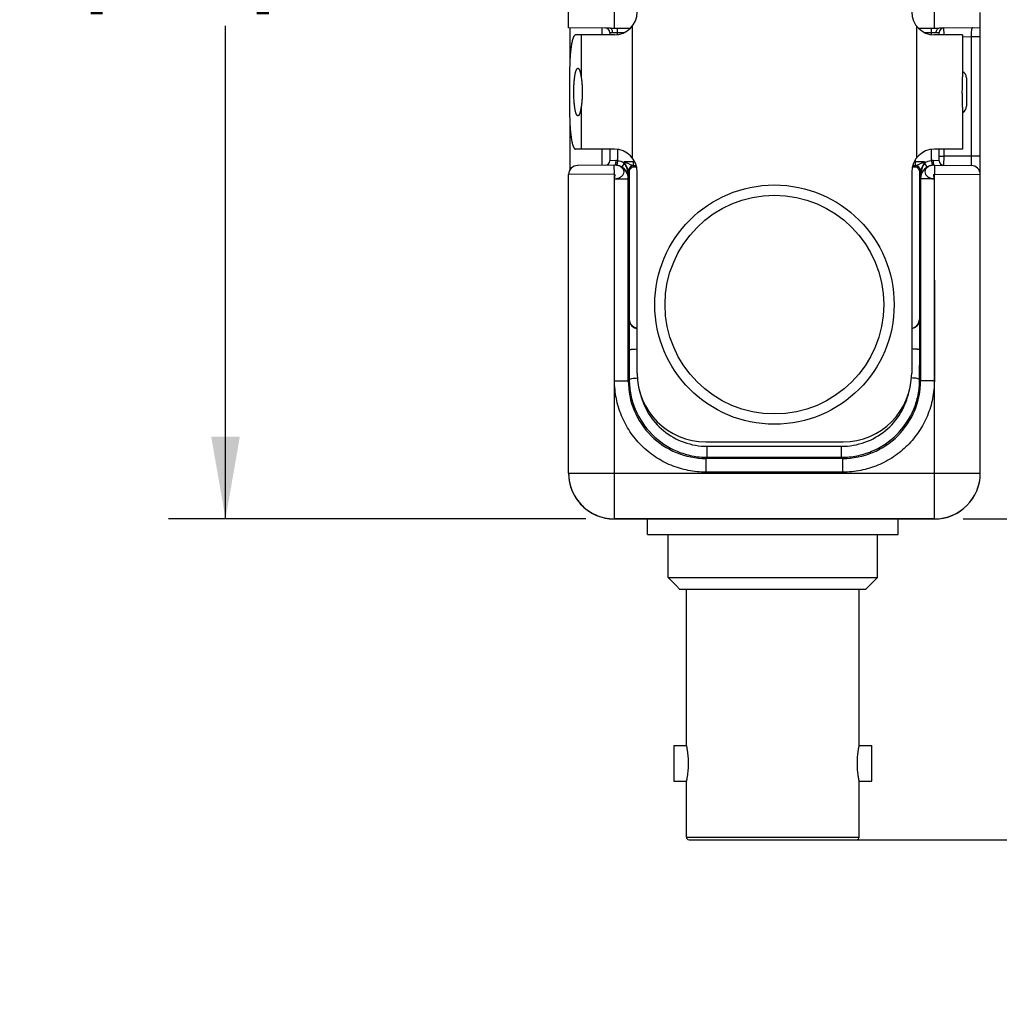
# Model space of a CAD drawing. Header units: inches. Extents: x 0 to 22, y 0 to 17.
# Tile 25 of 30: x 13.8 to 15.9, y 11.1 to 13.3. Entities that reach past the tile are written whole.
import ezdxf

# ---------------------------------------------------------------- set-up
doc = ezdxf.new("R2010")
doc.units = ezdxf.units.IN
doc.header["$LTSCALE"] = 1.21
doc.header["$MEASUREMENT"] = 0
doc.layers.get('0').update_dxf_attribs({"linetype": 'CONTINUOUS'})
for name, color, linetype in [('02___PRT_ALL_AXES', 7, 'CONTINUOUS'), ('DIMENSIONS', 7, 'CONTINUOUS'), ('FEATURES', 7, 'CONTINUOUS')]:
    doc.layers.add(name, color=color, linetype=linetype)
doc.styles.get("Standard").update_dxf_attribs({"font": 'txt', "width": 0.8})
doc.dimstyles.new('DIMSTYLE_1', dxfattribs={"dimtxt": 0.125, "dimasz": 0.18, "dimexe": 0.125, "dimexo": 0.0625, "dimgap": 0.0625, "dimtad": 0, "dimtih": 1, "dimtoh": 1, "dimdec": 3, "dimzin": 4, "dimdsep": 46, "dimtxsty": 'STANDARD', "dimblk": '_FILLED', "dimblk1": '_FILLED', "dimblk2": '_FILLED', "dimcen": 0.09, "dimadec": 0, "dimazin": 0, "dimtp": 0.001, "dimtm": 0.001, "dimtfac": 1, "dimtdec": 3, "dimtofl": 0, "dimtmove": 0, "dimatfit": 3, "dimldrblk": '_FILLED', "dimfxl": 1, "dimtolj": 1, "dimtzin": 4, "dimarcsym": 0})

# ---------------------------------------------------------------- blocks, each defined once
blk = doc.blocks.new('_FILLED')
at = {"color": 0, "linetype": 'BYBLOCK'}
blk.add_solid([(0, 0), (-1, 0.174), (-1, -0.174)], dxfattribs=at)
blk = doc.blocks.new('*D14')
at = {"layer": 'DIMENSIONS', "color": 2, "linetype": 'CONTINUOUS'}
for p, q in [((14.9985, 14.9911), (14.0957, 14.9911)), ((14.2207, 14.9911), (14.2207, 13.7247)), ((14.2207, 12.2084), (14.2207, 13.2872)), ((15.0082, 12.2084), (14.0957, 12.2084))]:
    blk.add_line(p, q, dxfattribs=at)
at = {"layer": 'DIMENSIONS', "color": 2, "linetype": 'CONTINUOUS', "xscale": 0.18, "yscale": 0.18, "zscale": 0.18}
for p, rotation in [((14.2207, 14.9911), 90), ((14.2207, 12.2084), 270)]:
    blk.add_blockref('_FILLED', p, dxfattribs=dict(at, rotation=rotation))
at = {"layer": 'DIMENSIONS', "color": 2, "linetype": 'CONTINUOUS', "insert": (14.1207, 13.6622), "char_height": 0.125, "width": 0.7, "attachment_point": 2, "line_spacing_factor": 0.9}
blk.add_mtext('2.783\\P[70.68]', dxfattribs=at)
blk = doc.blocks.new('*D15')
at = {"layer": 'DIMENSIONS', "color": 2, "linetype": 'CONTINUOUS'}
for p, q in [((16.6207, 12.2084), (16.6207, 12.5684)), ((15.8332, 12.2084), (16.7457, 12.2084)), ((15.4795, 11.5067), (16.7457, 11.5067)), ((16.6207, 11.5067), (16.6207, 11.1467))]:
    blk.add_line(p, q, dxfattribs=at)
at = {"layer": 'DIMENSIONS', "color": 2, "linetype": 'CONTINUOUS', "xscale": 0.18, "yscale": 0.18, "zscale": 0.18}
for p, rotation in [((16.6207, 12.2084), 270), ((16.6207, 11.5067), 90)]:
    blk.add_blockref('_FILLED', p, dxfattribs=dict(at, rotation=rotation))
at = {"layer": 'DIMENSIONS', "color": 2, "linetype": 'CONTINUOUS', "insert": (16.6207, 11.92), "char_height": 0.125, "width": 1.225, "attachment_point": 2, "line_spacing_factor": 0.9}
blk.add_mtext('.702{\\Ftxt.shx;\\W1.000000;\\H0.125000; }[17.82]', dxfattribs=at)

msp = doc.modelspace()

# ---------------------------------------------------------------- linework, layer by layer
at = {"color": 7, "linetype": 'CONTINUOUS'}
for p, q in [((14.9707, 13.2829), (14.9707, 14.9641)), ((15.0707, 13.2821), (15.0707, 13.342)), ((15.7707, 13.2821), (15.7707, 13.342)), ((15.8707, 12.3084), (15.8707, 13.3162)), ((15.0607, 13.2821), (14.9707, 13.2829)), ((15.0607, 13.2821), (15.1063, 13.2821)), ((15.0607, 13.2722), (15.0607, 13.2671)), ((15.0607, 13.2722), (15.067, 13.2721)), ((15.067, 13.2721), (15.0924, 13.2721)), ((15.0777, 13.2676), (15.0777, 13.2821)), ((15.7351, 13.2821), (15.7807, 13.2821)), ((15.749, 13.2721), (15.7744, 13.2721)), ((15.7637, 13.2676), (15.7637, 13.2821)), ((15.7744, 13.2721), (15.7807, 13.2722)), ((15.8707, 13.2829), (15.7807, 13.2821)), ((15.7807, 13.2671), (15.7807, 13.2722)), ((15.7906, 13.2822), (15.7907, 13.2671)), ((15.8507, 13.2627), (15.8321, 13.2625)), ((15.8707, 13.2627), (15.8507, 13.2627)), ((15.8507, 13.2627), (15.8507, 13.0015)), ((15.8407, 13.1733), (15.8407, 13.1109)), ((15.0607, 13.0171), (15.0607, 12.992)), ((15.0777, 13.0165), (15.0777, 12.9918)), ((15.7637, 12.9918), (15.7637, 13.0165)), ((15.7807, 12.992), (15.7807, 13.0171)), ((15.7907, 13.0171), (15.7907, 13.002)), ((15.0739, 12.9922), (15.0607, 12.992)), ((15.0777, 12.9918), (15.0763, 12.9819)), ((15.0923, 12.9866), (15.0923, 12.9895)), ((15.1126, 12.9895), (15.0923, 12.9895)), ((15.1125, 12.9805), (15.1126, 12.9895)), ((15.1126, 12.9937), (15.1126, 12.9895)), ((15.1154, 12.9895), (15.1126, 12.9895)), ((15.7288, 12.9895), (15.7261, 12.9895)), ((15.7288, 12.9895), (15.7288, 12.9937)), ((15.7491, 12.9895), (15.7288, 12.9895)), ((15.729, 12.9805), (15.7288, 12.9895)), ((15.7491, 12.9895), (15.7491, 12.9866)), ((15.7637, 12.9918), (15.7652, 12.9819)), ((15.7807, 12.992), (15.7676, 12.9922)), ((15.7807, 13.002), (15.7907, 13.002)), ((15.7907, 13.002), (15.7906, 12.982)), ((15.8507, 13.0015), (15.7907, 13.002)), ((15.8707, 13.0015), (15.8507, 13.0015)), ((15.8507, 13.0015), (15.8509, 12.9815)), ((15.0721, 12.9822), (14.9905, 12.9815)), ((15.0707, 12.9622), (15.0705, 12.9822)), ((15.0739, 12.9821), (15.0721, 12.9822)), ((15.0923, 12.9866), (15.0872, 12.978)), ((15.1039, 12.9689), (15.1023, 12.9705)), ((15.1023, 12.9522), (15.1023, 12.9705)), ((15.1039, 12.6447), (15.1039, 12.9689)), ((15.1142, 12.9786), (15.1123, 12.9805)), ((15.1207, 12.5271), (15.1207, 12.9671)), ((15.7207, 12.9671), (15.7207, 12.5271)), ((15.7291, 12.9805), (15.7272, 12.9786)), ((15.7391, 12.9705), (15.7375, 12.9689)), ((15.7375, 12.9689), (15.7375, 12.6447)), ((15.7391, 12.9705), (15.7391, 12.9522)), ((15.7491, 12.9866), (15.7542, 12.978)), ((15.7694, 12.9822), (15.8509, 12.9815)), ((15.7709, 12.9822), (15.7707, 12.9622)), ((15.0707, 12.9622), (14.9707, 12.9615)), ((14.9707, 12.3084), (14.9707, 12.9615)), ((15.0711, 12.5106), (15.0707, 12.9622)), ((15.0711, 12.5106), (15.0712, 12.9522)), ((15.0712, 12.9522), (15.1012, 12.9522)), ((15.1023, 12.9522), (15.1012, 12.9522)), ((15.1012, 12.5106), (15.1012, 12.9522)), ((15.7402, 12.9522), (15.7391, 12.9522)), ((15.7702, 12.9522), (15.7402, 12.9522)), ((15.7402, 12.9522), (15.7402, 12.5106)), ((15.7702, 12.9522), (15.7703, 12.5106)), ((15.7703, 12.5106), (15.7707, 12.9622)), ((15.7707, 12.9622), (15.8707, 12.9615)), ((15.1039, 12.6447), (15.1031, 12.6439)), ((15.1031, 12.6439), (15.1031, 12.578)), ((15.7384, 12.6439), (15.7375, 12.6447)), ((15.7384, 12.578), (15.7384, 12.6439)), ((15.1031, 12.578), (15.1033, 12.5127)), ((15.7381, 12.5127), (15.7384, 12.578)), ((15.0707, 12.3084), (15.0711, 12.5106)), ((15.0712, 12.5106), (15.1012, 12.5106)), ((15.1012, 12.5106), (15.1033, 12.5127)), ((15.7381, 12.5127), (15.7402, 12.5106)), ((15.7702, 12.5106), (15.7402, 12.5106)), ((15.7707, 12.3084), (15.7703, 12.5106)), ((15.2707, 12.3771), (15.5707, 12.3771)), ((15.2738, 12.3673), (15.5676, 12.3673)), ((15.2738, 12.3432), (15.2738, 12.3673)), ((15.5676, 12.3432), (15.5676, 12.3673)), ((15.2712, 12.3406), (15.2738, 12.3432)), ((15.5702, 12.3406), (15.2712, 12.3406)), ((15.2712, 12.3106), (15.2712, 12.3406)), ((15.2738, 12.3432), (15.5676, 12.3432)), ((15.5676, 12.3432), (15.5702, 12.3406)), ((15.5702, 12.3106), (15.5702, 12.3406)), ((14.9707, 12.3084), (15.8707, 12.3084)), ((15.0707, 12.2083), (15.0707, 12.3084)), ((15.5702, 12.3106), (15.2712, 12.3106)), ((15.7707, 12.2082), (15.7707, 12.3084)), ((15.7707, 12.2084), (15.0707, 12.2084)), ((15.0707, 12.2083), (15.7707, 12.2082)), ((15.143, 12.1741), (15.143, 12.2083)), ((15.691, 12.1741), (15.691, 12.2082)), ((15.143, 12.1741), (15.691, 12.1741)), ((15.188, 12.0802), (15.188, 12.1741)), ((15.6461, 12.0802), (15.6461, 12.1741)), ((15.188, 12.0802), (15.6461, 12.0802)), ((15.188, 12.0802), (15.1969, 12.0713)), ((15.1969, 12.0713), (15.2012, 12.067)), ((15.2012, 12.067), (15.2056, 12.0626)), ((15.2056, 12.0626), (15.2141, 12.0541)), ((15.6199, 12.0541), (15.6285, 12.0626)), ((15.6285, 12.0626), (15.6329, 12.067)), ((15.6329, 12.067), (15.6372, 12.0713)), ((15.6372, 12.0713), (15.6461, 12.0802)), ((15.6199, 12.0541), (15.2141, 12.0541)), ((15.2281, 11.7126), (15.2281, 12.0541)), ((15.606, 11.7126), (15.606, 12.0541)), ((15.2005, 11.7126), (15.2281, 11.7126)), ((15.2005, 11.7126), (15.2005, 11.6346)), ((15.606, 11.7126), (15.6336, 11.7126)), ((15.6336, 11.6346), (15.6336, 11.7126)), ((15.2005, 11.6346), (15.2281, 11.6346)), ((15.2281, 11.5126), (15.2281, 11.6346)), ((15.606, 11.6346), (15.6336, 11.6346)), ((15.606, 11.5126), (15.606, 11.6346)), ((15.2281, 11.5126), (15.606, 11.5126)), ((15.234, 11.5067), (15.6001, 11.5067))]:
    msp.add_line(p, q, dxfattribs=at)
at = {"color": 3, "linetype": 'CONTINUOUS'}
for p, q in [((14.9732, 13.2829), (14.9732, 13.2048)), ((15.0432, 13.2822), (15.0432, 13.2671)), ((14.9732, 13.0794), (14.9732, 12.9707)), ((15.0432, 13.0171), (15.0432, 12.9819))]:
    msp.add_line(p, q, dxfattribs=at)
at = {"color": 7, "linetype": 'CONTINUOUS'}
for points in [[(15.0769, 12.9816), (15.0765, 12.9817), (15.0754, 12.9819), (15.0739, 12.9821)], [(15.7694, 12.9822), (15.7675, 12.9821), (15.7659, 12.9819), (15.7648, 12.9817), (15.7646, 12.9816)]]:
    msp.add_lwpolyline(points, dxfattribs=at)
for radius in [0.2617, 0.2391]:
    msp.add_circle((15.4207, 12.6771), radius, dxfattribs=at)
for centre, radius, start, end in [((15.0507, 13.2722), 0.01, 0, 89.5001), ((15.7907, 13.2722), 0.01, 90.5, 179.9999), ((15.8257, 13.1733), 0.015, 0, 64.4208), ((15.8257, 13.1109), 0.015, 295.5792, 360), ((15.0507, 12.992), 0.01, 270.5, 360), ((15.7907, 12.992), 0.01, 180, 269.5001), ((14.9907, 12.9615), 0.02, 90.5, 180), ((15.0712, 12.9522), 0.03, 359.9987, 89.1245), ((15.0719, 12.9522), 0.03, 81.7106, 88.0862), ((15.0715, 12.9515), 0.0308, 36.6344, 59.3967), ((15.0715, 12.9515), 0.0308, 30.3115, 36.6369), ((15.0715, 12.9515), 0.0308, 28.3641, 30.3091), ((15.0716, 12.9516), 0.0307, 23.6729, 28.3614), ((15.1123, 12.9705), 0.01, 90.0033, 179.9967), ((15.1123, 12.9705), 0.01, 90.1225, 180.0024), ((15.1128, 11.8474), 1.1331, 89.7003, 90.0251), ((15.729, 11.7722), 1.2084, 89.9903, 90.2952), ((15.7291, 12.9705), 0.01, 0.0033, 89.9967), ((15.7292, 12.9705), 0.01, 0.0034, 89.8781), ((15.7702, 12.9522), 0.03, 89.5079, 180.0013), ((15.7698, 12.9516), 0.0307, 151.6386, 156.3269), ((15.7699, 12.9515), 0.0308, 149.6907, 151.6359), ((15.7699, 12.9515), 0.0308, 143.3629, 149.6883), ((15.7699, 12.9515), 0.0308, 120.5862, 143.3825), ((15.7695, 12.9522), 0.03, 91.486, 98.289), ((15.8507, 12.9615), 0.02, 0, 89.5), ((15.072, 12.9517), 0.0303, 0.9646, 23.7339), ((15.7695, 12.9517), 0.0304, 156.3071, 178.9942), ((15.2707, 12.5271), 0.15, 180, 270), ((15.5707, 12.5271), 0.15, 270, 360), ((15.2712, 12.5106), 0.17, 179.9925, 270.0075), ((15.5702, 12.5106), 0.17, 269.9925, 0.0075), ((15.0711, 12.3084), 0.1003, 180.0233, 192.5971), ((15.0707, 12.3083), 0.1, 179.9982, 269.9876), ((15.7707, 12.3084), 0.1, 269.9959, 359.9948), ((15.7707, 12.3082), 0.1, 269.9944, 0.0049), ((15.0702, 12.3082), 0.0995, 192.6119, 193.4717), ((15.0709, 12.3084), 0.1002, 193.4866, 204.5824), ((15.0704, 12.3082), 0.0997, 204.5934, 206.2698), ((15.071, 12.3085), 0.1003, 206.2843, 217.8466), ((15.0704, 12.3082), 0.0997, 217.8622, 219.896), ((15.0709, 12.3085), 0.1002, 219.9063, 230.2298), ((15.0705, 12.3081), 0.0997, 230.2403, 232.035), ((15.0709, 12.3087), 0.1003, 232.0516, 243.8904), ((15.0706, 12.3081), 0.0997, 243.9058, 245.021), ((15.0707, 12.3084), 0.1, 245.0235, 269.9996), ((15.234, 11.5126), 0.00591, 180, 270), ((15.6001, 11.5126), 0.00591, 270, 360)]:
    msp.add_arc(centre, radius, start, end, dxfattribs=at)
for centre, start_param, end_param in [((15.1239, 12.9789), -2.077118, -1.801695), ((15.7175, 12.9789), -1.339898, -1.064475)]:
    msp.add_ellipse(centre, major_axis=(0.02, 0), ratio=0.017455, start_param=start_param, end_param=end_param, dxfattribs=at)
for points, knots in [([(15.067, 13.2721), (15.067, 13.2734), (15.0667, 13.2758), (15.0654, 13.2791), (15.0634, 13.2814), (15.0616, 13.2821), (15.0607, 13.2821)], [0, 0, 0, 0, 0.299065, 0.572703, 0.804004, 1, 1, 1, 1]), ([(15.7744, 13.2721), (15.7744, 13.2734), (15.7747, 13.2758), (15.776, 13.2791), (15.778, 13.2814), (15.7799, 13.2821), (15.7807, 13.2821)], [0, 0, 0, 0, 0.299867, 0.574096, 0.805173, 1, 1, 1, 1]), ([(15.8541, 13.2827), (15.8538, 13.2827), (15.853, 13.2824), (15.8522, 13.2811), (15.8517, 13.2792), (15.8512, 13.2756), (15.8508, 13.27), (15.8507, 13.2653), (15.8507, 13.2627)], [0, 0, 0, 0, 0.049917, 0.113926, 0.204529, 0.323781, 0.633693, 1, 1, 1, 1]), ([(15.0739, 12.9922), (15.0739, 12.9909), (15.0738, 12.9886), (15.0734, 12.9854), (15.0729, 12.9834), (15.0721, 12.9822), (15.0717, 12.9822)], [0, 0, 0, 0, 0.362704, 0.674165, 0.890773, 1, 1, 1, 1]), ([(15.1023, 12.9705), (15.1022, 12.9706), (15.102, 12.971), (15.1016, 12.9716), (15.1011, 12.9725), (15.1003, 12.974), (15.0993, 12.976), (15.0979, 12.9786), (15.0965, 12.9813), (15.0947, 12.9849), (15.0932, 12.9877), (15.0923, 12.9895)], [0, 0, 0, 0, 0.017323, 0.054545, 0.104601, 0.161938, 0.289195, 0.425391, 0.566206, 0.709625, 1, 1, 1, 1]), ([(15.1125, 12.9805), (15.1119, 12.9806), (15.1107, 12.9811), (15.1087, 12.982), (15.1062, 12.9831), (15.1026, 12.9848), (15.0979, 12.9869), (15.0942, 12.9886), (15.0923, 12.9895)], [0, 0, 0, 0, 0.070158, 0.178, 0.304613, 0.438517, 0.71662, 1, 1, 1, 1]), ([(15.7491, 12.9895), (15.7472, 12.9886), (15.7435, 12.9869), (15.7388, 12.9848), (15.7352, 12.9831), (15.7327, 12.982), (15.7307, 12.9811), (15.7295, 12.9806), (15.729, 12.9805)], [0, 0, 0, 0, 0.283387, 0.561489, 0.695405, 0.821982, 0.929861, 1, 1, 1, 1]), ([(15.7491, 12.9895), (15.7482, 12.9877), (15.7468, 12.9849), (15.7449, 12.9813), (15.7435, 12.9786), (15.7422, 12.976), (15.7411, 12.974), (15.7403, 12.9725), (15.7398, 12.9716), (15.7394, 12.971), (15.7393, 12.9706), (15.7391, 12.9705)], [0, 0, 0, 0, 0.290387, 0.433809, 0.574627, 0.710822, 0.838078, 0.895411, 0.94547, 0.982696, 1, 1, 1, 1]), ([(15.7676, 12.9922), (15.7675, 12.9909), (15.7676, 12.9886), (15.7681, 12.9854), (15.7685, 12.9834), (15.7693, 12.9822), (15.7697, 12.9822)], [0, 0, 0, 0, 0.362697, 0.674156, 0.890768, 1, 1, 1, 1]), ([(15.0712, 12.9522), (15.0739, 12.9524), (15.0791, 12.9532), (15.0859, 12.9566), (15.0906, 12.9615), (15.0924, 12.9677), (15.0905, 12.9738), (15.0856, 12.9786), (15.0788, 12.9816), (15.0736, 12.9822), (15.071, 12.9822)], [0, 0, 0, 0, 0.144424, 0.278801, 0.39736, 0.502785, 0.607283, 0.723729, 0.856372, 1, 1, 1, 1]), ([(15.1023, 12.9522), (15.1023, 12.9582), (15.1012, 12.9673), (15.0974, 12.9788), (15.0943, 12.9842), (15.0923, 12.9866)], [0, 0, 0, 0, 0.492191, 0.743141, 1, 1, 1, 1]), ([(15.1023, 12.9705), (15.1023, 12.9705), (15.1023, 12.9705), (15.1023, 12.9705), (15.1023, 12.9705)], [0, 0, 0, 0, 0.415595, 1, 1, 1, 1]), ([(15.1039, 12.9689), (15.104, 12.9711), (15.1055, 12.9748), (15.1097, 12.9779), (15.1127, 12.9786), (15.1142, 12.9786)], [0, 0, 0, 0, 0.439392, 0.697069, 1, 1, 1, 1]), ([(15.1123, 12.9805), (15.1123, 12.9805), (15.1123, 12.9805), (15.1123, 12.9805), (15.1123, 12.9805)], [0, 0, 0, 0, 0.376952, 1, 1, 1, 1]), ([(15.7272, 12.9786), (15.7287, 12.9786), (15.7317, 12.9779), (15.7359, 12.9748), (15.7374, 12.9711), (15.7375, 12.9689)], [0, 0, 0, 0, 0.302931, 0.560608, 1, 1, 1, 1]), ([(15.7292, 12.9805), (15.7292, 12.9805), (15.7291, 12.9805), (15.7291, 12.9805), (15.7291, 12.9805)], [0, 0, 0, 0, 0.62229, 1, 1, 1, 1]), ([(15.7491, 12.9866), (15.7471, 12.9842), (15.744, 12.9788), (15.7402, 12.9673), (15.7392, 12.9582), (15.7391, 12.9522)], [0, 0, 0, 0, 0.256859, 0.507809, 1, 1, 1, 1]), ([(15.7391, 12.9705), (15.7391, 12.9705), (15.7391, 12.9705), (15.7391, 12.9705), (15.7391, 12.9705)], [0, 0, 0, 0, 0.584438, 1, 1, 1, 1]), ([(15.7705, 12.9822), (15.7678, 12.9822), (15.7626, 12.9816), (15.7558, 12.9786), (15.7509, 12.9738), (15.7491, 12.9677), (15.7508, 12.9615), (15.7556, 12.9566), (15.7623, 12.9532), (15.7675, 12.9523), (15.7702, 12.9522)], [0, 0, 0, 0, 0.143631, 0.276269, 0.392713, 0.497214, 0.602641, 0.7212, 0.855575, 1, 1, 1, 1]), ([(15.0712, 12.9522), (15.0712, 12.9532), (15.0714, 12.9548), (15.0718, 12.9569), (15.0721, 12.9584), (15.0723, 12.9598), (15.0722, 12.961), (15.0717, 12.962), (15.071, 12.9622), (15.0707, 12.9622)], [0, 0, 0, 0, 0.279015, 0.434404, 0.584734, 0.718453, 0.82662, 0.910374, 1, 1, 1, 1]), ([(15.7702, 12.9522), (15.7702, 12.9532), (15.77, 12.9548), (15.7696, 12.9569), (15.7693, 12.9584), (15.7691, 12.9598), (15.7692, 12.961), (15.7697, 12.962), (15.7704, 12.9622), (15.7707, 12.9622)], [0, 0, 0, 0, 0.279276, 0.43451, 0.584512, 0.717908, 0.825996, 0.910108, 1, 1, 1, 1]), ([(15.1031, 12.6439), (15.1031, 12.6418), (15.1039, 12.6375), (15.1072, 12.6316), (15.1128, 12.6266), (15.1179, 12.6248), (15.1207, 12.6244)], [0, 0, 0, 0, 0.218468, 0.449741, 0.706935, 1, 1, 1, 1]), ([(15.1206, 12.6254), (15.118, 12.6259), (15.1132, 12.6278), (15.1078, 12.6328), (15.1047, 12.6386), (15.104, 12.6427), (15.1039, 12.6447)], [0, 0, 0, 0, 0.291819, 0.548452, 0.780342, 1, 1, 1, 1]), ([(15.7208, 12.6254), (15.7234, 12.6259), (15.7282, 12.6278), (15.7336, 12.6328), (15.7367, 12.6386), (15.7374, 12.6427), (15.7375, 12.6447)], [0, 0, 0, 0, 0.291819, 0.548452, 0.780342, 1, 1, 1, 1]), ([(15.7384, 12.6439), (15.7383, 12.6418), (15.7375, 12.6375), (15.7343, 12.6316), (15.7286, 12.6266), (15.7235, 12.6248), (15.7208, 12.6244)], [0, 0, 0, 0, 0.218484, 0.449792, 0.707051, 1, 1, 1, 1]), ([(15.1031, 12.578), (15.1031, 12.5782), (15.1036, 12.5785), (15.1046, 12.5788), (15.1062, 12.5791), (15.1094, 12.5795), (15.1142, 12.5799), (15.1184, 12.58), (15.1207, 12.5801)], [0, 0, 0, 0, 0.029529, 0.089103, 0.180513, 0.301512, 0.617707, 1, 1, 1, 1]), ([(15.7384, 12.578), (15.7383, 12.5782), (15.7378, 12.5785), (15.7368, 12.5788), (15.7352, 12.5791), (15.7321, 12.5795), (15.7272, 12.5799), (15.723, 12.58), (15.7208, 12.5801)], [0, 0, 0, 0, 0.02953, 0.089104, 0.180514, 0.301514, 0.61771, 1, 1, 1, 1]), ([(15.1033, 12.5127), (15.1033, 12.5129), (15.1038, 12.5136), (15.1056, 12.5146), (15.1093, 12.5156), (15.115, 12.5164), (15.1194, 12.5167), (15.1217, 12.5167)], [0, 0, 0, 0, 0.043766, 0.110208, 0.324754, 0.633525, 1, 1, 1, 1]), ([(15.7381, 12.5127), (15.7381, 12.5129), (15.7376, 12.5136), (15.7358, 12.5146), (15.7321, 12.5156), (15.7264, 12.5164), (15.7221, 12.5167), (15.7197, 12.5167)], [0, 0, 0, 0, 0.043766, 0.110208, 0.324754, 0.633525, 1, 1, 1, 1]), ([(15.2712, 12.3106), (15.2581, 12.3106), (15.2319, 12.3132), (15.1942, 12.3246), (15.1594, 12.3432), (15.1289, 12.3683), (15.1038, 12.3988), (15.0884, 12.4278), (15.0795, 12.4525), (15.0748, 12.4715), (15.0719, 12.491), (15.0711, 12.504), (15.0711, 12.5106)], [0, 0, 0, 0, 0.124912, 0.249867, 0.374849, 0.499845, 0.624844, 0.749826, 0.812393, 0.874928, 0.937475, 1, 1, 1, 1]), ([(15.1033, 12.5127), (15.1034, 12.5017), (15.1056, 12.4796), (15.1185, 12.4372), (15.15, 12.39), (15.1974, 12.3585), (15.2402, 12.3455), (15.2626, 12.3432), (15.2738, 12.3432)], [0, 0, 0, 0, 0.124274, 0.248732, 0.497431, 0.747601, 0.873731, 1, 1, 1, 1]), ([(15.5676, 12.3432), (15.5788, 12.3432), (15.6012, 12.3455), (15.644, 12.3585), (15.6914, 12.39), (15.7229, 12.4372), (15.7358, 12.4796), (15.7381, 12.5017), (15.7381, 12.5127)], [0, 0, 0, 0, 0.126268, 0.252398, 0.502567, 0.751267, 0.875726, 1, 1, 1, 1]), ([(15.7703, 12.5106), (15.7703, 12.504), (15.7695, 12.491), (15.7667, 12.4715), (15.7619, 12.4525), (15.7531, 12.4278), (15.7376, 12.3988), (15.7125, 12.3683), (15.682, 12.3432), (15.6472, 12.3246), (15.6095, 12.3132), (15.5833, 12.3106), (15.5702, 12.3106)], [0, 0, 0, 0, 0.062525, 0.125072, 0.187607, 0.250174, 0.375156, 0.500155, 0.625151, 0.750133, 0.875088, 1, 1, 1, 1]), ([(15.1264, 12.4872), (15.1298, 12.4706), (15.1424, 12.4383), (15.1766, 12.3991), (15.222, 12.3733), (15.2566, 12.3673), (15.2738, 12.3673)], [0, 0, 0, 0, 0.247809, 0.497113, 0.748031, 1, 1, 1, 1]), ([(15.5676, 12.3673), (15.5848, 12.3673), (15.6194, 12.3733), (15.6649, 12.3991), (15.699, 12.4383), (15.7116, 12.4706), (15.715, 12.4872)], [0, 0, 0, 0, 0.251968, 0.502885, 0.75219, 1, 1, 1, 1]), ([(15.2281, 11.7126), (15.2281, 11.7126), (15.2281, 11.7125), (15.2281, 11.7125), (15.2281, 11.7123), (15.2282, 11.7121), (15.2282, 11.7118), (15.2283, 11.7114), (15.2285, 11.7106), (15.2287, 11.7095), (15.229, 11.7079), (15.2293, 11.7059), (15.2297, 11.7036), (15.2301, 11.7011), (15.2305, 11.6983), (15.231, 11.6941), (15.2316, 11.6884), (15.232, 11.6811), (15.2321, 11.6762), (15.2321, 11.6736)], [0, 0, 0, 0, 0.001224, 0.002754, 0.004896, 0.011016, 0.019563, 0.030502, 0.043796, 0.077312, 0.119737, 0.170581, 0.229328, 0.295371, 0.368077, 0.446757, 0.619, 0.805819, 1, 1, 1, 1]), ([(15.602, 11.6736), (15.602, 11.6762), (15.6021, 11.6811), (15.6025, 11.6884), (15.6031, 11.6941), (15.6036, 11.6983), (15.604, 11.7011), (15.6044, 11.7036), (15.6048, 11.7059), (15.6051, 11.7079), (15.6054, 11.7095), (15.6056, 11.7106), (15.6058, 11.7114), (15.6059, 11.7118), (15.6059, 11.7121), (15.606, 11.7124), (15.606, 11.7125), (15.606, 11.7126), (15.606, 11.7126)], [0, 0, 0, 0, 0.194183, 0.380996, 0.553236, 0.631915, 0.704618, 0.770662, 0.829409, 0.880256, 0.922685, 0.9562, 0.969496, 0.980436, 0.988983, 0.995103, 0.998775, 1, 1, 1, 1]), ([(15.2321, 11.6736), (15.2321, 11.6711), (15.232, 11.6661), (15.2316, 11.6589), (15.231, 11.6532), (15.2305, 11.649), (15.2301, 11.6461), (15.2297, 11.6436), (15.2293, 11.6413), (15.229, 11.6394), (15.2287, 11.6377), (15.2285, 11.6366), (15.2283, 11.6358), (15.2282, 11.6354), (15.2282, 11.6351), (15.2281, 11.6349), (15.2281, 11.6348), (15.2281, 11.6347), (15.2281, 11.6346), (15.2281, 11.6346)], [0, 0, 0, 0, 0.194183, 0.380996, 0.553236, 0.631915, 0.704619, 0.770662, 0.829409, 0.880256, 0.922685, 0.956201, 0.969497, 0.980436, 0.988983, 0.995103, 0.997245, 0.998775, 1, 1, 1, 1]), ([(15.606, 11.6346), (15.606, 11.6346), (15.606, 11.6348), (15.606, 11.6348), (15.6059, 11.6351), (15.6059, 11.6354), (15.6058, 11.6358), (15.6056, 11.6366), (15.6054, 11.6377), (15.6051, 11.6394), (15.6048, 11.6413), (15.6044, 11.6436), (15.604, 11.6461), (15.6036, 11.649), (15.6031, 11.6532), (15.6025, 11.6589), (15.6021, 11.6661), (15.602, 11.6711), (15.602, 11.6736)], [0, 0, 0, 0, 0.001224, 0.004896, 0.011016, 0.019563, 0.030502, 0.043796, 0.077312, 0.119737, 0.170581, 0.229328, 0.295371, 0.368077, 0.446757, 0.619, 0.805818, 1, 1, 1, 1])]:
    msp.add_open_spline(points, degree=3, knots=knots, dxfattribs=at)
for points in [[(15.0777, 12.9918), (15.0765, 12.9921), (15.0752, 12.9922), (15.0739, 12.9922)], [(15.0923, 12.9866), (15.0879, 12.9892), (15.0828, 12.991), (15.0777, 12.9918)], [(15.7637, 12.9918), (15.7586, 12.991), (15.7536, 12.9892), (15.7491, 12.9866)], [(15.7676, 12.9922), (15.7663, 12.9922), (15.765, 12.9921), (15.7637, 12.9918)], [(15.0872, 12.978), (15.0839, 12.98), (15.0801, 12.9813), (15.0763, 12.9819)], [(15.7652, 12.9819), (15.7613, 12.9813), (15.7575, 12.98), (15.7542, 12.978)]]:
    msp.add_open_spline(points, degree=3, dxfattribs=at)
at = {"layer": '02___PRT_ALL_AXES', "color": 7, "linetype": 'CONTINUOUS'}
for p, q in [((14.998, 13.2671), (14.998, 13.1753)), ((15.8321, 13.2671), (15.8321, 13.1753)), ((14.998, 13.1089), (14.998, 13.0171)), ((15.8321, 13.1089), (15.8321, 13.0171))]:
    msp.add_line(p, q, dxfattribs=at)
for points, knots in [([(14.982, 13.1421), (14.982, 13.1455), (14.9821, 13.1521), (14.9826, 13.1603), (14.9831, 13.1665), (14.9835, 13.1709), (14.9841, 13.175), (14.9846, 13.1788), (14.9853, 13.1822), (14.986, 13.1852), (14.9867, 13.1878), (14.9874, 13.1897), (14.988, 13.191), (14.9884, 13.1918), (14.9888, 13.1925), (14.9893, 13.1931), (14.9897, 13.1935), (14.9902, 13.1938), (14.9906, 13.194), (14.9909, 13.1941), (14.9911, 13.1941)], [0, 0, 0, 0, 0.187584, 0.368277, 0.45385, 0.535215, 0.611643, 0.682426, 0.746947, 0.804685, 0.855185, 0.898169, 0.916799, 0.933521, 0.948378, 0.96145, 0.972869, 0.982847, 0.991726, 1, 1, 1, 1]), ([(14.9911, 13.1941), (14.9912, 13.1941), (14.9916, 13.194), (14.9921, 13.1938), (14.9926, 13.1934), (14.9931, 13.1928), (14.9935, 13.1921), (14.994, 13.1913), (14.9945, 13.1903), (14.9949, 13.1891), (14.9954, 13.1878), (14.996, 13.1859), (14.9966, 13.1831), (14.9974, 13.1794), (14.9978, 13.1767), (14.998, 13.1753)], [0, 0, 0, 0, 0.024142, 0.050456, 0.080641, 0.115806, 0.156581, 0.203316, 0.256198, 0.31531, 0.380626, 0.452068, 0.612859, 0.796285, 1, 1, 1, 1]), ([(14.998, 13.1753), (14.9984, 13.1729), (14.9991, 13.1677), (15, 13.1596), (15.0006, 13.151), (15.0007, 13.1451), (15.0007, 13.1421)], [0, 0, 0, 0, 0.223663, 0.469888, 0.731182, 1, 1, 1, 1]), ([(15.8321, 13.1089), (15.8321, 13.1101), (15.8321, 13.1125), (15.832, 13.1177), (15.8317, 13.1246), (15.8315, 13.1332), (15.8314, 13.1421), (15.8315, 13.151), (15.8317, 13.1596), (15.832, 13.1665), (15.8321, 13.1717), (15.8321, 13.1741), (15.8321, 13.1753)], [0, 0, 0, 0, 0.053945, 0.111284, 0.234214, 0.365093, 0.500009, 0.634924, 0.7658, 0.888723, 0.946057, 1, 1, 1, 1]), ([(14.9911, 13.0901), (14.9909, 13.0901), (14.9906, 13.0901), (14.9902, 13.0903), (14.9897, 13.0907), (14.9893, 13.0911), (14.9888, 13.0917), (14.9884, 13.0924), (14.988, 13.0932), (14.9874, 13.0944), (14.9867, 13.0964), (14.986, 13.099), (14.9853, 13.102), (14.9846, 13.1054), (14.9841, 13.1092), (14.9835, 13.1133), (14.9831, 13.1177), (14.9826, 13.1239), (14.9821, 13.1321), (14.982, 13.1387), (14.982, 13.1421)], [0, 0, 0, 0, 0.008274, 0.017153, 0.027131, 0.03855, 0.051622, 0.066479, 0.083201, 0.101831, 0.144815, 0.195315, 0.253053, 0.317574, 0.388357, 0.464785, 0.54615, 0.631723, 0.812416, 1, 1, 1, 1]), ([(15.0007, 13.1421), (15.0007, 13.1391), (15.0006, 13.1332), (15, 13.1246), (14.9991, 13.1165), (14.9984, 13.1113), (14.998, 13.1089)], [0, 0, 0, 0, 0.26881, 0.530104, 0.776333, 1, 1, 1, 1]), ([(14.998, 13.1089), (14.9978, 13.1075), (14.9974, 13.1048), (14.9966, 13.1011), (14.996, 13.0983), (14.9954, 13.0963), (14.9949, 13.0951), (14.9945, 13.0939), (14.994, 13.0929), (14.9935, 13.0921), (14.9931, 13.0914), (14.9926, 13.0908), (14.9921, 13.0904), (14.9916, 13.0901), (14.9912, 13.0901), (14.9911, 13.0901)], [0, 0, 0, 0, 0.203715, 0.387141, 0.547932, 0.619374, 0.68469, 0.743802, 0.796684, 0.843419, 0.884194, 0.919359, 0.949544, 0.975858, 1, 1, 1, 1])]:
    msp.add_open_spline(points, degree=3, knots=knots, dxfattribs=at)
at = {"layer": 'FEATURES', "color": 7, "linetype": 'CONTINUOUS'}
for p, q in [((15.0707, 13.2671), (14.986, 13.2671)), ((15.1093, 13.2853), (15.1093, 12.9989)), ((15.7321, 12.9989), (15.7321, 13.2853)), ((15.8321, 13.2671), (15.7707, 13.2671)), ((14.973, 13.1921), (14.973, 13.0921)), ((15.0707, 13.0171), (14.986, 13.0171)), ((15.8321, 13.0171), (15.7707, 13.0171))]:
    msp.add_line(p, q, dxfattribs=at)
for centre, start, end in [((15.0707, 13.3171), 270, 360), ((15.7707, 13.3171), 180, 270), ((15.0707, 12.9671), 0, 90), ((15.7707, 12.9671), 90, 180)]:
    msp.add_arc(centre, 0.05, start, end, dxfattribs=at)
for points, knots in [([(14.986, 13.2671), (14.9858, 13.2671), (14.9854, 13.267), (14.9847, 13.2667), (14.9841, 13.2663), (14.9834, 13.2656), (14.9828, 13.2648), (14.9822, 13.2638), (14.9816, 13.2627), (14.981, 13.2613), (14.9804, 13.2598), (14.9796, 13.2575), (14.9787, 13.2543), (14.9777, 13.2499), (14.9768, 13.245), (14.9759, 13.2395), (14.9752, 13.2336), (14.9745, 13.2273), (14.9738, 13.2183), (14.9732, 13.2065), (14.973, 13.197), (14.973, 13.1921)], [0, 0, 0, 0, 0.008271, 0.017153, 0.027131, 0.038547, 0.051618, 0.066478, 0.083204, 0.101831, 0.122372, 0.14482, 0.195326, 0.253059, 0.317583, 0.388362, 0.464781, 0.546157, 0.631748, 0.812375, 1, 1, 1, 1]), ([(14.973, 13.0921), (14.973, 13.0872), (14.9732, 13.0776), (14.9738, 13.0659), (14.9745, 13.0568), (14.9752, 13.0505), (14.9759, 13.0447), (14.9768, 13.0392), (14.9777, 13.0343), (14.9787, 13.0299), (14.9796, 13.0266), (14.9804, 13.0243), (14.981, 13.0228), (14.9816, 13.0215), (14.9822, 13.0204), (14.9828, 13.0194), (14.9834, 13.0186), (14.9841, 13.0179), (14.9847, 13.0174), (14.9854, 13.0172), (14.9858, 13.0171), (14.986, 13.0171)], [0, 0, 0, 0, 0.187625, 0.368252, 0.453843, 0.535219, 0.611638, 0.682417, 0.746941, 0.804674, 0.85518, 0.877628, 0.898169, 0.916796, 0.933522, 0.948382, 0.961453, 0.972869, 0.982847, 0.991729, 1, 1, 1, 1])]:
    msp.add_open_spline(points, degree=3, knots=knots, dxfattribs=at)

# ---------------------------------------------------------------- dimensions: what is measured, and where the dimension line sits
at = {"layer": 'DIMENSIONS', "color": 2, "linetype": 'CONTINUOUS'}
for base, p1, p2, picture, middle in [((14.2207, 12.2084), (15.061, 14.9911), (15.0707, 12.2084), '*D14', (14.2207, 13.506)), ((16.6207, 11.5067), (15.7707, 12.2084), (15.417, 11.5067), '*D15', (16.6207, 11.8575))]:
    dim = msp.add_linear_dim(base=base, p1=p1, p2=p2, angle=270, dimstyle='DIMSTYLE_1', dxfattribs=at)
    dim.commit()
    dim.dimension.update_dxf_attribs({"geometry": picture, "text_midpoint": middle, "dimtype": 160})

doc.saveas('drawing.dxf')
